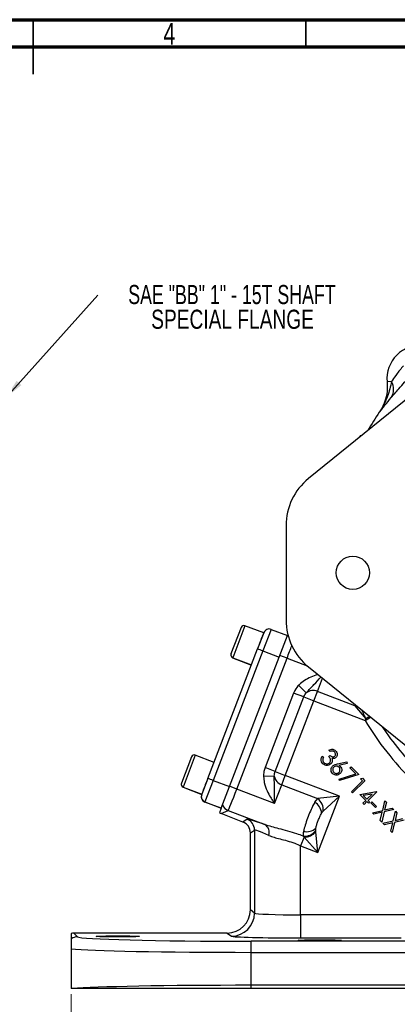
# Model space of a CAD drawing. Header units: inches. Extents: x 0.6 to 16.3, y 0.2 to 11.5.
# Tile 8 of 9: x 8.4 to 11.1, y 4.4 to 11.5. Entities that reach past the tile are written whole.
import ezdxf

# ---------------------------------------------------------------- set-up
doc = ezdxf.new("R2010")
doc.units = ezdxf.units.IN
doc.header["$MEASUREMENT"] = 0
doc.styles.add('SLDTEXTSTYLE0', font='TXT', dxfattribs={"width": 0.75})
doc.styles.add('SLDTEXTSTYLE2', font='TXT', dxfattribs={"width": 0.695652})
doc.dimstyles.new('SLDDIMSTYLE1', dxfattribs={"dimtxt": 0.137795, "dimasz": 0.14, "dimexe": 0, "dimexo": 0.0625, "dimgap": 0.034449, "dimtad": 0, "dimdec": 1, "dimlfac": 1.5, "dimrnd": 1e-09, "dimzin": 12, "dimdsep": 46, "dimtxsty": 'SLDTEXTSTYLE0', "dimblk1": 'CLOSED', "dimblk2": 'CLOSED', "dimsah": 1, "dimcen": 0.09, "dimadec": 0, "dimazin": 3, "dimtfac": 1, "dimtdec": 1, "dimtofl": 0, "dimtmove": 0, "dimatfit": 3, "dimldrblk": 'CLOSED', "dimfxl": 0, "dimfrac": 2, "dimtolj": 1, "dimtzin": 12, "dimarcsym": 0})
doc.dimstyles.new('SLDDIMSTYLE6', dxfattribs={"dimtxt": 0.18, "dimasz": 0.14, "dimexe": 0, "dimexo": 0.0625, "dimgap": 0, "dimtad": 0, "dimtih": 1, "dimtoh": 1, "dimdec": 0, "dimrnd": 1e-09, "dimzin": 0, "dimdsep": 46, "dimtxsty": 'Standard', "dimsah": 1, "dimcen": 0.09, "dimadec": 0, "dimazin": 0, "dimtfac": 0.14, "dimtdec": 0, "dimtofl": 0, "dimtmove": 0, "dimatfit": 3, "dimfxl": 0, "dimfrac": 2, "dimtolj": 1, "dimtzin": 0, "dimarcsym": 0})

# ---------------------------------------------------------------- blocks, each defined once
blk = doc.blocks.new('_Closed')
at = {"color": 0, "linetype": 'ByBlock', "lineweight": -2}
for p, q in [((-1, 0.166667), (0, 0)), ((-1, 0.166667), (-1, -0.166667)), ((0, 0), (-1, -0.166667)), ((0, 0), (-1, 0))]:
    blk.add_line(p, q, dxfattribs=at)
blk = doc.blocks.new('_D_3')
at = {"color": 7, "linetype": 'Continuous', "lineweight": 0}
for p, q in [((11.8253, 4.9215), (11.8253, 3.1288)), ((8.7385, 4.4674), (8.7385, 3.1288)), ((10.3132, 3.3667), (10.2712, 3.3667)), ((10.2712, 3.3667), (10.2712, 3.1479)), ((10.6186, 3.3667), (10.6606, 3.3667)), ((10.6606, 3.3667), (10.6606, 3.1479)), ((8.7385, 3.1682), (10.1503, 3.1682)), ((10.2712, 3.1479), (10.3132, 3.1479)), ((10.6606, 3.1479), (10.6186, 3.1479)), ((11.8253, 3.1682), (10.7814, 3.1682))]:
    blk.add_line(p, q, dxfattribs=at)
at = {"color": 7, "linetype": 'Continuous', "lineweight": 18, "xscale": 0.14, "yscale": 0.14, "rotation": 180.0000000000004}
blk.add_blockref('_Closed', (8.7385, 3.1682, -0.8335), dxfattribs=at)
at = {"color": 7, "linetype": 'Continuous', "lineweight": 18, "xscale": 0.14, "yscale": 0.14}
blk.add_blockref('_Closed', (11.8253, 3.1682, -0.8335), dxfattribs=at)
at = {"color": 7, "linetype": 'Continuous', "lineweight": 18, "char_height": 0.1378, "attachment_point": 1, "style": 'SLDTEXTSTYLE0'}
for s, insert in [('118', (10.3132, 3.3255)), ('4.6', (10.3386, 3.1194))]:
    blk.add_mtext(s, dxfattribs=dict(at, insert=insert))
blk = doc.blocks.new('SW_NOTE_0_2')
at = {"color": 0, "linetype": 'Continuous', "lineweight": 0, "char_height": 0.137795, "attachment_point": 2}
for s, insert, style in [('SAE "BB" 1" - 15T SHAFT', (0.967, 0.0723), 'SLDTEXTSTYLE2'), ('SPECIAL FLANGE', (0.9716, -0.1059), 'SLDTEXTSTYLE0')]:
    blk.add_mtext(s, dxfattribs=dict(at, insert=insert, style=style))

msp = doc.modelspace()

# ---------------------------------------------------------------- linework, layer by layer
at = {"color": 7, "linetype": 'Continuous', "lineweight": 70}
for p, q in [((0.5906, 11.4961), (16.3386, 11.4961)), ((0.7874, 11.2992), (16.1417, 11.2992))]:
    msp.add_line(p, q, dxfattribs=at)
at = {"color": 7, "linetype": 'Continuous', "lineweight": 35}
for p, q in [((8.4646, 11.4961), (8.4646, 11.1024)), ((8.4646, 11.2992), (8.4646, 11.4961)), ((10.4331, 11.2992), (10.4331, 11.4961))]:
    msp.add_line(p, q, dxfattribs=at)
at = {"color": 7, "linetype": 'Continuous', "lineweight": 25}
for p, q in [((11.4538, 8.9965), (10.4511, 8.1857)), ((11.0193, 8.8835), (11.019, 8.8835)), ((11.0517, 8.8867), (11.0193, 8.8835)), ((10.9626, 8.664), (10.9628, 8.6639)), ((10.8802, 8.5329), (10.8802, 8.5329)), ((10.8366, 8.4974), (10.824, 8.4939)), ((10.2892, 7.8465), (10.2892, 7.1665)), ((9.9651, 7.1121), (9.8919, 6.9217)), ((10.1283, 7.0723), (9.9926, 7.1244)), ((10.1283, 7.0723), (10.0841, 6.9572)), ((10.1812, 7.0985), (10.1215, 6.9429)), ((10.1812, 7.0985), (10.2994, 7.0531)), ((10.2397, 6.8975), (10.2994, 7.0531)), ((9.7257, 6.0237), (10.0841, 6.9572)), ((10.1215, 6.9429), (9.7631, 6.0093)), ((9.8813, 5.9639), (10.2397, 6.8975)), ((9.9039, 6.8934), (10.0396, 6.8413)), ((9.9042, 6.8941), (10.0399, 6.8421)), ((9.9343, 5.9462), (10.2967, 6.8905)), ((10.1215, 6.9429), (10.2397, 6.8975)), ((10.2967, 6.8905), (10.2447, 6.9105)), ((10.4511, 6.8274), (11.4538, 6.0165)), ((10.4356, 6.6405), (10.3797, 6.695)), ((10.3443, 6.6393), (10.1377, 6.1011)), ((10.2107, 6.073), (10.4174, 6.6113)), ((10.4174, 6.6113), (10.3443, 6.6393)), ((10.4174, 6.6113), (10.4904, 6.5832)), ((10.4904, 6.5832), (10.5164, 6.6509)), ((10.7867, 6.5471), (10.5164, 6.6509)), ((10.2838, 6.045), (10.4904, 6.5832)), ((10.4904, 6.5832), (10.8608, 6.4411)), ((10.7867, 6.5471), (10.8649, 6.4537)), ((10.8649, 6.4537), (10.8608, 6.4411)), ((9.7699, 6.1388), (9.6342, 6.1908)), ((10.5513, 6.1845), (10.5599, 6.1758)), ((10.5972, 6.1812), (10.6053, 6.1894)), ((10.6076, 6.2168), (10.5986, 6.2259)), ((9.6067, 6.1786), (9.5336, 5.9881)), ((10.6612, 6.1286), (10.7282, 6.1418)), ((10.7307, 6.1297), (10.6705, 6.1174)), ((10.7282, 6.1418), (10.7307, 6.1297)), ((10.2048, 6.0392), (10.1268, 6.036)), ((10.2107, 6.073), (10.1377, 6.1011)), ((10.2107, 6.073), (10.2838, 6.045)), ((10.2578, 5.9773), (10.2838, 6.045)), ((10.6759, 5.8945), (10.2838, 6.045)), ((10.6728, 6.0184), (10.7926, 6.0562)), ((10.8147, 6.0509), (10.6764, 6.0074)), ((10.7501, 6.0987), (10.7585, 6.1071)), ((10.7926, 6.0562), (10.7501, 6.0987)), ((10.7585, 6.1071), (10.8147, 6.0509)), ((9.7257, 6.0237), (9.6815, 5.9085)), ((9.7631, 6.0093), (9.7033, 5.8537)), ((9.7631, 6.0093), (9.8813, 5.9639)), ((9.9343, 5.9462), (9.8822, 5.9662)), ((10.2059, 5.842), (10.2578, 5.9773)), ((10.2578, 5.9773), (10.5173, 5.8777)), ((10.6764, 6.0074), (10.6728, 6.0184)), ((10.7613, 5.9269), (10.8413, 6.0069)), ((10.8588, 6.0068), (10.7701, 5.9181)), ((10.8274, 6.0208), (10.8414, 6.0242)), ((10.8413, 6.0069), (10.8274, 6.0208)), ((10.8414, 6.0242), (10.8588, 6.0068)), ((9.5456, 5.9598), (9.6812, 5.9077)), ((9.5459, 5.9606), (9.6815, 5.9085)), ((9.8216, 5.8083), (9.8813, 5.9639)), ((10.2059, 5.842), (9.9343, 5.9462)), ((10.7701, 5.9181), (10.7613, 5.9269)), ((10.8225, 5.9069), (10.9422, 5.9278)), ((10.8649, 5.8646), (10.8225, 5.9069)), ((10.9103, 5.91), (10.8473, 5.8992)), ((10.8473, 5.8992), (10.8734, 5.8731)), ((10.8734, 5.8731), (10.9103, 5.91)), ((10.944, 5.926), (10.8822, 5.8642)), ((10.9422, 5.9278), (10.944, 5.926)), ((9.7033, 5.8537), (9.703, 5.8529)), ((9.8213, 5.8075), (9.703, 5.8529)), ((9.7033, 5.8537), (9.8216, 5.8083)), ((10.5173, 5.8777), (10.496, 5.8507)), ((10.6759, 5.8945), (10.5173, 5.8777)), ((10.52, 5.4885), (10.6759, 5.8945)), ((10.5573, 5.7878), (10.6759, 5.8945)), ((10.8443, 5.844), (10.8649, 5.8646)), ((10.8531, 5.8351), (10.8443, 5.844)), ((10.8737, 5.8557), (10.8531, 5.8351)), ((10.8844, 5.845), (10.8737, 5.8557)), ((10.8822, 5.8642), (10.8929, 5.8535)), ((10.8929, 5.8535), (10.8844, 5.845)), ((10.9012, 5.8463), (10.9086, 5.8537)), ((10.9344, 5.8132), (10.9012, 5.8463)), ((10.9086, 5.8537), (10.9417, 5.8205)), ((10.9871, 5.7925), (11.0037, 5.8618)), ((11.0141, 5.8515), (11.0007, 5.7956)), ((11.0037, 5.8618), (11.0141, 5.8515)), ((9.8216, 5.8083), (9.8088, 5.7748)), ((9.8208, 5.769), (9.8719, 5.7918)), ((9.9785, 5.7085), (9.8208, 5.769)), ((9.8216, 5.8082), (9.8216, 5.8083)), ((9.8719, 5.7918), (10.1374, 5.6898)), ((10.9132, 5.7751), (10.9871, 5.7925)), ((10.9235, 5.7647), (10.9132, 5.7751)), ((10.9838, 5.7788), (10.9235, 5.7647)), ((10.9417, 5.8205), (10.9344, 5.8132)), ((10.9697, 5.7186), (10.9838, 5.7788)), ((10.9976, 5.782), (10.98, 5.7082)), ((11.0669, 5.7986), (10.9976, 5.782)), ((11.0007, 5.7956), (11.0567, 5.8088)), ((11.0567, 5.8088), (11.0669, 5.7986)), ((11.0629, 5.7167), (11.0795, 5.786)), ((11.0899, 5.7757), (11.0765, 5.7199)), ((11.0795, 5.786), (11.0899, 5.7757)), ((10.008, 5.7288), (9.9785, 5.7085)), ((10.98, 5.7082), (10.9697, 5.7186)), ((10.9889, 5.6993), (11.0629, 5.7167)), ((10.9993, 5.6889), (10.9889, 5.6993)), ((11.0596, 5.703), (10.9993, 5.6889)), ((11.0455, 5.6428), (11.0596, 5.703)), ((11.0734, 5.7062), (11.0558, 5.6324)), ((11.1427, 5.7228), (11.0734, 5.7062)), ((11.0765, 5.7199), (11.1325, 5.733)), ((10.032, 5.6307), (10.0615, 5.651)), ((10.032, 5.0742), (10.032, 5.6307)), ((10.0615, 5.651), (10.0615, 5.0521)), ((10.5033, 5.6471), (10.5046, 5.6649)), ((10.5042, 5.6385), (10.5033, 5.6471)), ((10.52, 5.4885), (10.5042, 5.6385)), ((11.0558, 5.6324), (11.0455, 5.6428)), ((10.4192, 5.6006), (10.3946, 5.5366)), ((10.4134, 5.607), (10.4192, 5.6006)), ((10.4192, 5.6006), (10.52, 5.4885)), ((10.3946, 5.5366), (10.52, 5.4885)), ((10.3946, 5.0394), (10.3946, 5.5366)), ((10.0615, 5.0521), (10.032, 5.0742)), ((10.3946, 5.0394), (10.3946, 4.8728)), ((11.2002, 5.0394), (10.3946, 5.0394)), ((8.7385, 4.9053), (8.7385, 4.8659)), ((8.7846, 4.8805), (8.7575, 4.9076)), ((9.8653, 4.9076), (8.7575, 4.9076)), ((9.8653, 4.9076), (9.8949, 4.8855)), ((10.0375, 4.7686), (10.0375, 4.8486)), ((13.6064, 4.8486), (10.0375, 4.8486)), ((10.3946, 4.8728), (11.1202, 4.8728)), ((8.7385, 4.794), (8.7385, 4.5068)), ((10.0375, 4.5311), (10.0375, 4.7686)), ((10.0375, 4.7686), (13.6064, 4.7686)), ((8.7495, 4.5068), (8.7385, 4.5068)), ((10.0375, 4.5068), (10.0375, 4.5311)), ((13.6064, 4.5311), (10.0375, 4.5311)), ((13.6064, 4.5068), (10.0375, 4.5068))]:
    msp.add_line(p, q, dxfattribs=at)
at = {"color": 8, "linetype": 'Continuous', "lineweight": 25}
for p, q in [((10.8804, 8.5328), (10.8802, 8.5329)), ((10.8229, 8.4863), (10.8213, 8.487)), ((9.9926, 7.1244), (9.9042, 6.8941)), ((10.3044, 7.0523), (10.2985, 7.0505)), ((10.3032, 7.0567), (10.3005, 7.056)), ((9.9042, 6.8941), (9.9039, 6.8934)), ((10.2967, 6.8905), (10.4424, 6.8346)), ((10.5164, 6.6509), (10.5526, 6.7453)), ((10.7869, 6.5558), (10.7867, 6.5471)), ((10.8608, 6.4411), (10.9001, 6.4643)), ((9.6342, 6.1908), (9.5459, 5.9606)), ((9.5459, 5.9606), (9.5456, 5.9598))]:
    msp.add_line(p, q, dxfattribs=at)
at = {"color": 8, "linetype": 'Continuous', "lineweight": 25, "flags": 128}
for points in [[(10.3052, 7.0492), (10.3038, 7.0489), (10.297, 7.0466)], [(10.305, 7.0499), (10.3038, 7.0496), (10.2973, 7.0474)]]:
    msp.add_lwpolyline(points, dxfattribs=at)
at = {"color": 7, "linetype": 'Continuous', "lineweight": 25}
msp.add_circle((10.7713, 7.5065), 0.12, dxfattribs=at)
for centre, radius, start, end in [((11.2586, 8.9065), 0.2407, 84.52223, 185.47777), ((11.2586, 8.9065), 0.2405, 84.51489, 185.48511), ((10.9514, 8.8308), 0.1148, 328.54601, 29.09696), ((12.6586, 7.5065), 2.0533, 145.68866, 150.01049), ((10.7253, 7.8465), 0.4361, 128.9593, 180), ((9.985, 7.1045), 0.0213, 69, 159), ((10.7253, 7.1665), 0.4361, 180, 231.0407), ((10.1668, 7.0611), 0.04, 69, 159), ((9.9116, 6.9133), 0.0213, 159, 249), ((9.9119, 6.9141), 0.0213, 159, 249), ((0.3622, -18.4529), 27.2064, 68.97894, 69.06318), ((10.4851, 6.5753), 0.0818, 67.49934, 127.23491), ((12.6586, 7.5065), 2.0898, 210.65257, 225.74565), ((9.6266, 6.1709), 0.0213, 69, 159), ((10.2851, 6.0544), 0.0818, 190.76509, 250.50066), ((9.5532, 5.9797), 0.0213, 159, 249), ((9.5535, 5.9805), 0.0213, 159, 249), ((0.0039, -19.3864), 27.2064, 68.97894, 69.06318), ((9.7174, 5.8903), 0.04, 159, 249), ((9.7177, 5.891), 0.04, 159, 249), ((9.9006, 5.8665), 0.08, 207.59422, 248.92282), ((10.4478, 5.7642), 0.099, 5.52242, 60.84324), ((10.4602, 5.7985), 0.0977, 353.75158, 54.24842), ((9.9781, 5.6509), 0.0834, 0.05219, 68.94781), ((10.1002, 5.6329), 0.068, 342.18161, 56.84741), ((10.424, 5.7041), 0.0977, 263.75555, 324.25866), ((10.4377, 5.7379), 0.099, 257.15676, 312.47758), ((10.4229, 5.7065), 0.106, 267.95385, 320.04615), ((9.8947, 5.0522), 0.1668, 270.06892, 359.94636), ((8.7847, 4.8005), 0.08, 90.04245, 125.20579)]:
    msp.add_arc(centre, radius, start, end, dxfattribs=at)
at = {"color": 8, "linetype": 'Continuous', "lineweight": 25}
for centre, radius, start, end in [((10.7956, 6.6179), 0.0713, 262.7725, 272.1152), ((11.1858, 5.8939), 0.6452, 116.90207, 119.8228), ((12.6586, 7.5065), 2.0099, 213.4712, 225.74565)]:
    msp.add_arc(centre, radius, start, end, dxfattribs=at)
msp.add_ellipse((10.2939, 6.8916), major_axis=(0.0597, 0.1556), ratio=0.018159, start_param=4.712389, end_param=5.328748, dxfattribs=at)
at = {"color": 7, "linetype": 'Continuous', "lineweight": 25}
for centre, major_axis, ratio, start_param, end_param in [((9.9314, 5.9473), (0.0597, 0.1556), 0.018159, 3.176499, 4.712389), ((9.8495, 5.8437), (-0.0732, -0.0326), 0.998783, 0.618044, 0.784789), ((9.9486, 5.6307), (-0.0687, -0.0472), 0.999103, 2.539873, 3.743313), ((10.4244, 5.5684), (0.4166, -0.1601), 0.032596, 2.343173, 3.119213), ((10.3946, 5.4906), (0.3333, -0.1602), 0.037993, 2.348907, 3.124947), ((9.8652, 5.0743), (0.1335, -0.1001), 0.999049, 5.356262, 6.926144), ((10.3946, 5.0525), (0.3333, 0), 0.039279, 3.176499, 4.712389), ((8.7576, 4.8276), (0.0566, -0.0566), 0.999315, 2.356537, 2.595912), ((10.0375, 4.8814), (1.2533, 0), 0.026186, 3.167773, 4.712389), ((10.3946, 4.8859), (0.5, 0), 0.026186, 3.176499, 4.712389), ((10.0375, 4.8014), (1.3333, 0), 0.024615, 3.369097, 4.712389), ((10.0375, 4.4983), (1.3333, 0), 0.024615, 1.570796, 2.880021)]:
    msp.add_ellipse(centre, major_axis=major_axis, ratio=ratio, start_param=start_param, end_param=end_param, dxfattribs=at)
for centre, major_axis in [((9.0753, 4.8836), (0.1562, 0)), ((10.534, 4.8553), (0.1563, 0))]:
    msp.add_ellipse(centre, major_axis=major_axis, ratio=0.026186, dxfattribs=at)
for points, knots in [([(11.1363, 8.9983), (11.1342, 8.9961), (11.1232, 8.9839), (11.1043, 8.9607), (11.077, 8.9235), (11.0611, 8.9004), (11.0517, 8.8867)], [0, 0, 0, 0, 0.061603, 0.328469, 0.601193, 1, 1, 1, 1]), ([(11.019, 8.8835), (11.0199, 8.8646), (11.0217, 8.826), (11.0116, 8.769), (10.993, 8.7137), (10.9728, 8.6807), (10.9626, 8.664)], [0, 0, 0, 0, 0.246215, 0.500001, 0.746214, 1, 1, 1, 1]), ([(11.0517, 8.8867), (11.0432, 8.8509), (11.0299, 8.7947), (10.9983, 8.7203), (10.9758, 8.6825), (10.9629, 8.6641), (10.9628, 8.6639)], [0, 0, 0, 0, 0.4589434, 0.7218646, 0.9976696, 1, 1, 1, 1]), ([(11.0193, 8.8835), (11.0201, 8.8651), (11.0219, 8.8276), (11.0124, 8.7711), (10.994, 8.7151), (10.9733, 8.6811), (10.9628, 8.6639)], [0, 0, 0, 0, 0.239385, 0.485722, 0.738731, 1, 1, 1, 1]), ([(11.0493, 8.7709), (11.0574, 8.7804), (11.0737, 8.7997), (11.106, 8.8368), (11.1455, 8.8808), (11.1767, 8.9132), (11.1925, 8.9298)], [0, 0, 0, 0, 0.21336, 0.43352, 0.711269, 1, 1, 1, 1]), ([(10.9628, 8.6639), (10.9629, 8.664), (10.9693, 8.6724), (10.9823, 8.689), (11.0091, 8.7227), (11.0333, 8.7517), (11.0493, 8.7709)], [0, 0, 0, 0, 0.002547, 0.254971, 0.506602, 1, 1, 1, 1]), ([(10.824, 8.4939), (10.8236, 8.493), (10.8225, 8.4901), (10.8218, 8.4882), (10.8213, 8.487)], [0, 0, 0, 0, 0.30853, 1, 1, 1, 1]), ([(10.0841, 6.9572), (10.0898, 6.9721), (10.0986, 6.995), (10.1092, 7.0225), (10.1164, 7.0415), (10.1223, 7.0567), (10.128, 7.0715), (10.1289, 7.0739), (10.1295, 7.0754)], [0, 0, 0, 0, 0.239457, 0.368361, 0.5, 0.631639, 0.760543, 1, 1, 1, 1]), ([(10.3797, 6.695), (10.3782, 6.6934), (10.3647, 6.6792), (10.3526, 6.66), (10.3452, 6.6415), (10.3443, 6.6393)], [0, 0, 0, 0, 0.096771, 0.892035, 1, 1, 1, 1]), ([(10.4174, 6.6113), (10.4178, 6.6125), (10.4217, 6.6222), (10.4278, 6.6322), (10.4348, 6.6397), (10.4356, 6.6405)], [0, 0, 0, 0, 0.112705, 0.906271, 1, 1, 1, 1]), ([(10.5544, 6.1294), (10.5507, 6.1338), (10.5434, 6.1425), (10.5408, 6.1588), (10.5442, 6.1731), (10.5489, 6.1807), (10.5513, 6.1845)], [0, 0, 0, 0, 0.279839, 0.558922, 0.779224, 1, 1, 1, 1]), ([(10.6038, 6.1359), (10.6058, 6.1384), (10.6098, 6.1435), (10.6117, 6.1532), (10.6096, 6.1672), (10.6023, 6.1754), (10.5972, 6.1812)], [0, 0, 0, 0, 0.1866723, 0.3735058, 0.5602504, 1, 1, 1, 1]), ([(10.5986, 6.2259), (10.6029, 6.2283), (10.6117, 6.2331), (10.6259, 6.234), (10.6384, 6.2303), (10.6443, 6.2252), (10.6473, 6.2227)], [0, 0, 0, 0, 0.280367, 0.559802, 0.779809, 1, 1, 1, 1]), ([(10.6053, 6.1894), (10.6081, 6.1869), (10.6138, 6.182), (10.6236, 6.1782), (10.6336, 6.1782), (10.6384, 6.1818), (10.6407, 6.1836)], [0, 0, 0, 0, 0.280953, 0.561433, 0.7808, 1, 1, 1, 1]), ([(10.6387, 6.2141), (10.6363, 6.2161), (10.6314, 6.2201), (10.6198, 6.2217), (10.6122, 6.2187), (10.6076, 6.2168)], [0, 0, 0, 0, 0.280108, 0.5597, 1, 1, 1, 1]), ([(10.6407, 6.1836), (10.6426, 6.1862), (10.6464, 6.1914), (10.6464, 6.2006), (10.6437, 6.2084), (10.6404, 6.2122), (10.6387, 6.2141)], [0, 0, 0, 0, 0.278749, 0.558588, 0.779116, 1, 1, 1, 1]), ([(10.6473, 6.2227), (10.6505, 6.2188), (10.6568, 6.2109), (10.6596, 6.1967), (10.6572, 6.1837), (10.6523, 6.1774), (10.6499, 6.1743)], [0, 0, 0, 0, 0.279978, 0.559774, 0.780047, 1, 1, 1, 1]), ([(10.5599, 6.1758), (10.5581, 6.1725), (10.5548, 6.1665), (10.5543, 6.1597), (10.554, 6.1568)], [0, 0, 0, 0, 0.560712, 1, 1, 1, 1]), ([(10.554, 6.1568), (10.5548, 6.1528), (10.5561, 6.1456), (10.561, 6.1403), (10.5631, 6.1379)], [0, 0, 0, 0, 0.558676, 1, 1, 1, 1]), ([(10.6133, 6.1279), (10.6083, 6.1242), (10.5985, 6.1168), (10.5807, 6.1152), (10.5654, 6.12), (10.5581, 6.1263), (10.5544, 6.1294)], [0, 0, 0, 0, 0.279417, 0.55893, 0.779311, 1, 1, 1, 1]), ([(10.5631, 6.1379), (10.5664, 6.1351), (10.5729, 6.1295), (10.585, 6.1275), (10.596, 6.1295), (10.6012, 6.1338), (10.6038, 6.1359)], [0, 0, 0, 0, 0.280313, 0.559638, 0.779898, 1, 1, 1, 1]), ([(10.6233, 6.1495), (10.6224, 6.1449), (10.6209, 6.1369), (10.6156, 6.1306), (10.6133, 6.1279)], [0, 0, 0, 0, 0.559504, 1, 1, 1, 1]), ([(10.625, 6.0588), (10.6215, 6.0632), (10.6146, 6.0721), (10.6129, 6.0883), (10.6168, 6.1025), (10.6225, 6.1093), (10.6253, 6.1127)], [0, 0, 0, 0, 0.279715, 0.559076, 0.779551, 1, 1, 1, 1]), ([(10.6499, 6.1743), (10.6476, 6.1724), (10.6431, 6.1685), (10.6326, 6.1654), (10.625, 6.1667), (10.6204, 6.1675)], [0, 0, 0, 0, 0.280348, 0.560451, 1, 1, 1, 1]), ([(10.6204, 6.1675), (10.6215, 6.1643), (10.6236, 6.1584), (10.6234, 6.1522), (10.6233, 6.1495)], [0, 0, 0, 0, 0.559801, 1, 1, 1, 1]), ([(10.6253, 6.1127), (10.6314, 6.1171), (10.6423, 6.1248), (10.6554, 6.1274), (10.6612, 6.1286)], [0, 0, 0, 0, 0.558238, 1, 1, 1, 1]), ([(10.6713, 6.1043), (10.6682, 6.1067), (10.6621, 6.1116), (10.6509, 6.1126), (10.6411, 6.1102), (10.6364, 6.1062), (10.634, 6.1043)], [0, 0, 0, 0, 0.279559, 0.559349, 0.779582, 1, 1, 1, 1]), ([(10.6705, 6.1174), (10.6727, 6.1162), (10.6765, 6.1142), (10.6798, 6.1113), (10.6812, 6.11)], [0, 0, 0, 0, 0.560059, 1, 1, 1, 1]), ([(10.6812, 6.11), (10.6845, 6.1057), (10.6912, 6.0971), (10.6921, 6.0815), (10.6884, 6.068), (10.6828, 6.0615), (10.6801, 6.0583)], [0, 0, 0, 0, 0.279373, 0.559056, 0.779422, 1, 1, 1, 1]), ([(10.1377, 6.1011), (10.1346, 6.0919), (10.1275, 6.0708), (10.127, 6.0485), (10.1268, 6.036)], [0, 0, 0, 0, 0.438478, 1, 1, 1, 1]), ([(10.2059, 5.842), (10.2059, 5.8421), (10.2062, 5.8529), (10.2067, 5.874), (10.2073, 5.9132), (10.2069, 5.9585), (10.2041, 6.0021), (10.2046, 6.0291), (10.2048, 6.0392)], [0, 0, 0, 0, 0.002077, 0.154904, 0.303194, 0.57336, 0.842251, 1, 1, 1, 1]), ([(10.2048, 6.0392), (10.2049, 6.0455), (10.2053, 6.0572), (10.209, 6.0681), (10.2107, 6.073)], [0, 0, 0, 0, 0.549886, 1, 1, 1, 1]), ([(10.6801, 6.0583), (10.6755, 6.0547), (10.6665, 6.0475), (10.6499, 6.046), (10.6355, 6.0501), (10.6285, 6.0559), (10.625, 6.0588)], [0, 0, 0, 0, 0.279656, 0.558982, 0.779466, 1, 1, 1, 1]), ([(10.634, 6.1043), (10.6316, 6.1012), (10.6267, 6.0951), (10.6258, 6.0839), (10.6281, 6.0741), (10.632, 6.0694), (10.634, 6.067)], [0, 0, 0, 0, 0.279559, 0.559347, 0.779602, 1, 1, 1, 1]), ([(10.634, 6.067), (10.6371, 6.0646), (10.6432, 6.0598), (10.6544, 6.0588), (10.6642, 6.0611), (10.6689, 6.0651), (10.6713, 6.067)], [0, 0, 0, 0, 0.279558, 0.559314, 0.779572, 1, 1, 1, 1]), ([(10.6713, 6.067), (10.6737, 6.0701), (10.6786, 6.0762), (10.6795, 6.0874), (10.6772, 6.0973), (10.6733, 6.102), (10.6713, 6.1043)], [0, 0, 0, 0, 0.279563, 0.559339, 0.779585, 1, 1, 1, 1]), ([(9.6803, 5.9054), (9.6809, 5.9069), (9.6819, 5.9094), (9.6875, 5.9241), (9.6934, 5.9394), (9.7007, 5.9584), (9.7113, 5.9859), (9.72, 6.0088), (9.7257, 6.0237)], [0, 0, 0, 0, 0.239457, 0.368361, 0.5, 0.631639, 0.760543, 1, 1, 1, 1]), ([(10.1268, 6.036), (10.1282, 6.0215), (10.1317, 5.9862), (10.1505, 5.9361), (10.1729, 5.8946), (10.1914, 5.8646), (10.201, 5.8497), (10.2058, 5.8421), (10.2059, 5.842)], [0, 0, 0, 0, 0.206019, 0.500319, 0.748356, 0.873184, 0.998067, 1, 1, 1, 1]), ([(10.496, 5.8507), (10.4906, 5.841), (10.4784, 5.8191), (10.4627, 5.7824), (10.4462, 5.7407), (10.4306, 5.6978), (10.4199, 5.6623), (10.4164, 5.6451), (10.4157, 5.6414)], [0, 0, 0, 0, 0.171275, 0.384256, 0.500237, 0.720192, 0.938779, 1, 1, 1, 1]), ([(10.5046, 5.6649), (10.505, 5.6669), (10.507, 5.6765), (10.5128, 5.6952), (10.5205, 5.7166), (10.5289, 5.7378), (10.5367, 5.7562), (10.5435, 5.7685), (10.5464, 5.7737)], [0, 0, 0, 0, 0.054647, 0.26791, 0.499936, 0.623154, 0.841136, 1, 1, 1, 1]), ([(10.5464, 5.7737), (10.5466, 5.7741), (10.5499, 5.7795), (10.5537, 5.7838), (10.5573, 5.7878)], [0, 0, 0, 0, 0.0669598, 1, 1, 1, 1]), ([(10.4134, 5.607), (10.3981, 5.6126), (10.3613, 5.626), (10.302, 5.6437), (10.241, 5.6598), (10.1852, 5.6741), (10.1534, 5.6846), (10.1374, 5.6898)], [0, 0, 0, 0, 0.161868, 0.389172, 0.619826, 0.808634, 1, 1, 1, 1]), ([(10.165, 5.6121), (10.1773, 5.6074), (10.2021, 5.598), (10.2472, 5.5868), (10.2977, 5.5737), (10.3484, 5.5575), (10.3804, 5.543), (10.3946, 5.5366)], [0, 0, 0, 0, 0.191641, 0.387772, 0.602568, 0.823877, 1, 1, 1, 1]), ([(10.4157, 5.6414), (10.4155, 5.6406), (10.4131, 5.6275), (10.4133, 5.6169), (10.4134, 5.607)], [0, 0, 0, 0, 0.062586, 1, 1, 1, 1]), ([(8.7385, 4.8659), (8.7385, 4.8644), (8.7385, 4.8616), (8.7385, 4.8526), (8.7385, 4.8419), (8.7385, 4.8322), (8.7385, 4.8225), (8.7385, 4.8118), (8.7385, 4.8038), (8.7385, 4.7973), (8.7385, 4.7945), (8.7385, 4.794)], [0, 0, 0, 0, 0.280993, 0.561694, 0.696633, 0.791001, 0.890791, 0.930743, 0.971061, 0.994448, 1, 1, 1, 1]), ([(10.0375, 4.5068), (9.984, 4.5068), (9.8804, 4.5068), (9.7287, 4.5068), (9.5842, 4.5068), (9.4453, 4.5068), (9.3141, 4.5068), (9.192, 4.5068), (9.0807, 4.5068), (8.9819, 4.5068), (8.8965, 4.5068), (8.831, 4.5068), (8.7821, 4.5068), (8.7604, 4.5068), (8.7495, 4.5068)], [0, 0, 0, 0, 0.092005, 0.178274, 0.264818, 0.351087, 0.437327, 0.523844, 0.610082, 0.695958, 0.78211, 0.867984, 0.933992, 1, 1, 1, 1])]:
    msp.add_open_spline(points, degree=3, knots=knots, dxfattribs=at)
at = {"color": 8, "linetype": 'Continuous', "lineweight": 25}
for points, knots in [([(10.5193, 6.7722), (10.5186, 6.7719), (10.501, 6.7667), (10.4679, 6.7547), (10.4224, 6.7312), (10.3941, 6.7095), (10.381, 6.6963), (10.3797, 6.695)], [0, 0, 0, 0, 0.0148325, 0.3413191, 0.6538551, 0.9655095, 1, 1, 1, 1]), ([(10.4356, 6.6405), (10.4363, 6.6414), (10.4535, 6.6626), (10.4894, 6.6961), (10.5244, 6.7357), (10.5411, 6.7546)], [0, 0, 0, 0, 0.0236775, 0.5347993, 1, 1, 1, 1]), ([(10.8347, 6.5171), (10.84, 6.5058), (10.8495, 6.4856), (10.8602, 6.4634), (10.8649, 6.4537)], [0, 0, 0, 0, 0.5626964, 1, 1, 1, 1])]:
    msp.add_open_spline(points, degree=3, knots=knots, dxfattribs=at)

# ---------------------------------------------------------------- block references
at = {"color": 7, "linetype": 'Continuous', "lineweight": 0}
msp.add_blockref('SW_NOTE_0_2', (8.9317, 9.5101), dxfattribs=at)

# ---------------------------------------------------------------- texts
at = {"color": 7, "linetype": 'Continuous', "lineweight": 0, "insert": (9.4472, 11.4728), "char_height": 0.1562, "attachment_point": 2, "style": 'SLDTEXTSTYLE0'}
msp.add_mtext('4', dxfattribs=at)

# ---------------------------------------------------------------- dimensions: what is measured, and where the dimension line sits
at = {"color": 7, "linetype": 'Continuous', "lineweight": 18}
dim = msp.add_linear_dim(base=(11.8253, 3.1682), p1=(8.7385, 4.5068), p2=(11.8253, 4.9608), dimstyle='SLDDIMSTYLE1', dxfattribs=at)
dim.commit()
dim.dimension.update_dxf_attribs({"geometry": '_D_3', "text_midpoint": (10.4659, 3.1682), "dimtype": 160})

# ---------------------------------------------------------------- leaders
at = {"color": 7, "linetype": 'Continuous', "lineweight": 0}
msp.add_leader([(8.268, 8.7716), (8.9317, 9.5101)], dimstyle='SLDDIMSTYLE6', dxfattribs=at)

doc.saveas('drawing.dxf')
